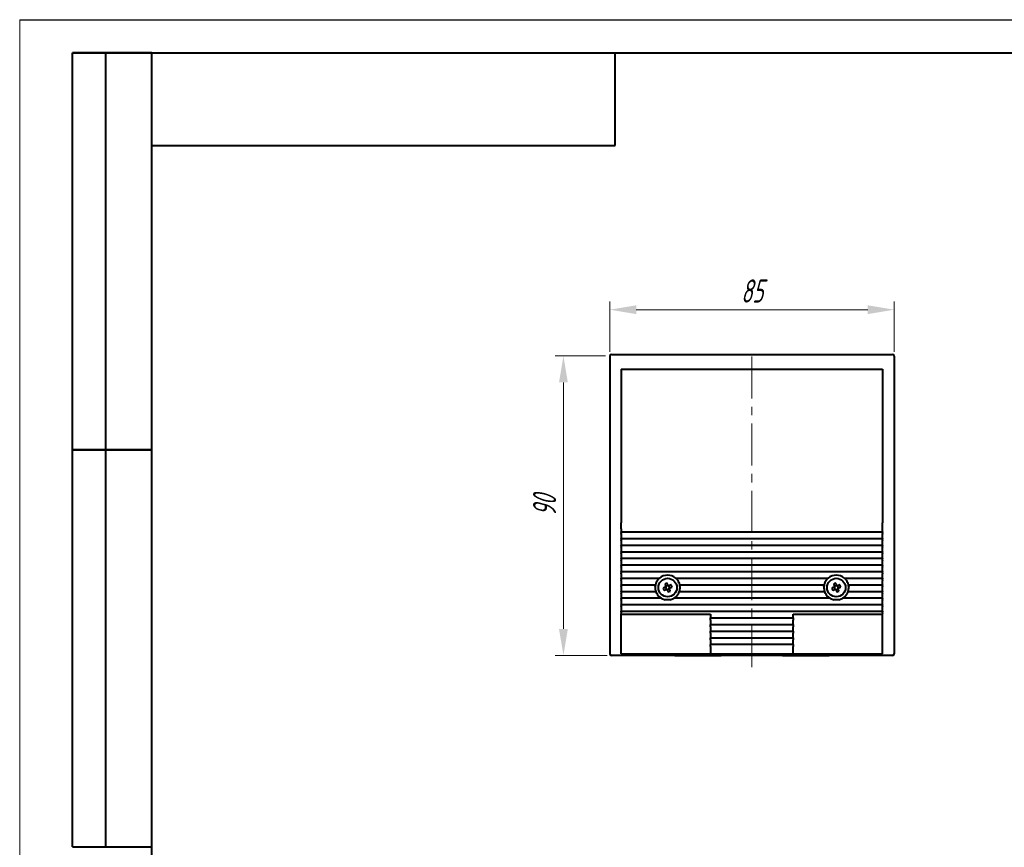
# Model space of a CAD drawing. Header units: millimetres. Extents: x 2345 to 2765, y 1129 to 1426.
# Tile 2 of 8: x 2345 to 2494, y 1301 to 1426. Entities that reach past the tile are written whole.
import ezdxf

# ---------------------------------------------------------------- set-up
doc = ezdxf.new("R2010")
doc.units = ezdxf.units.MM
doc.linetypes.add('CENTER', pattern=[10.16, 6.35, -1.27, 1.27, -1.27])
for name, color, linetype, lineweight in [('main', 5, 'Continuous', 40), ('ОСЕВЫЕ', 1, 'CENTER', 20), ('РАЗМЕРЫ', 7, 'Continuous', 20)]:
    doc.layers.add(name, color=color, linetype=linetype, lineweight=lineweight)
doc.layers.add('ФОРМАТ', color=7, linetype='Continuous')
doc.styles.add('GOST', font='GOST.shx', dxfattribs={"width": 0.8, "oblique": 15})
doc.dimstyles.new('ISO-25', dxfattribs={"dimtxt": 3.5, "dimasz": 4, "dimexe": 1.25, "dimexo": 0.625, "dimgap": 1, "dimtad": 1, "dimtoh": 1, "dimdec": 1, "dimrnd": 0.5, "dimdsep": 46, "dimtxsty": 'GOST', "dimcen": 0, "dimclrd": 256, "dimclre": 256, "dimclrt": 7, "dimadec": 0, "dimazin": 2, "dimtfac": 1, "dimtdec": 1, "dimtmove": 1, "dimatfit": 1, "dimfxl": 1, "dimlwd": -1, "dimlwe": -1, "dimarcsym": 2})

# ---------------------------------------------------------------- blocks, each defined once
blk = doc.blocks.new('*D842')
at = {"layer": 'Defpoints', "color": 0}
for p in [(2477, 1381.91), (2434, 1374.91), (2477, 1374.91)]:
    blk.add_point(p, dxfattribs=at)
at = {"layer": 'РАЗМЕРЫ'}
for p, q in [((2434, 1375.53), (2434, 1383.16)), ((2477, 1375.53), (2477, 1383.16)), ((2438, 1381.91), (2473, 1381.91))]:
    blk.add_line(p, q, dxfattribs=at)
for points in [[(2438, 1382.57), (2438, 1381.24), (2434, 1381.91)], [(2473, 1381.24), (2473, 1382.57), (2477, 1381.91)]]:
    blk.add_solid(points, dxfattribs=at)
at = {"layer": 'РАЗМЕРЫ', "color": 7, "linetype": 'ByBlock', "ltscale": 100, "insert": (2455.5, 1384.73), "char_height": 3.5, "attachment_point": 5, "style": 'GOST'}
blk.add_mtext('85', dxfattribs=at)
blk = doc.blocks.new('*D851')
at = {"layer": 'Defpoints', "color": 0}
for p in [(2434, 1374.91), (2427, 1329.66), (2434.25, 1329.66)]:
    blk.add_point(p, dxfattribs=at)
at = {"layer": 'РАЗМЕРЫ'}
for p, q in [((2433.37, 1374.91), (2425.75, 1374.91)), ((2427, 1370.91), (2427, 1333.66)), ((2433.62, 1329.66), (2425.75, 1329.66))]:
    blk.add_line(p, q, dxfattribs=at)
for points in [[(2427.67, 1370.91), (2426.33, 1370.91), (2427, 1374.91)], [(2426.33, 1333.66), (2427.67, 1333.66), (2427, 1329.66)]]:
    blk.add_solid(points, dxfattribs=at)
at = {"layer": 'РАЗМЕРЫ', "color": 7, "linetype": 'ByBlock', "ltscale": 100, "insert": (2424.15, 1352.28), "char_height": 3.5, "attachment_point": 5, "rotation": 90, "style": 'GOST'}
blk.add_mtext('90', dxfattribs=at)

msp = doc.modelspace()

# ---------------------------------------------------------------- linework, layer by layer
at = {"layer": 'main'}
for p, q in [((2433.999, 1374.907), (2433.999, 1329.907)), ((2434.249, 1375.157), (2435.499, 1375.157)), ((2435.499, 1375.157), (2475.499, 1375.157)), ((2475.499, 1375.157), (2476.749, 1375.157)), ((2476.999, 1374.907), (2476.999, 1329.907)), ((2435.749, 1372.907), (2475.249, 1372.907)), ((2435.749, 1372.907), (2435.749, 1359.995)), ((2475.249, 1372.907), (2475.249, 1359.995)), ((2435.749, 1359.995), (2435.749, 1354.636)), ((2475.249, 1359.995), (2475.249, 1354.636)), ((2435.749, 1354.636), (2435.749, 1349.705)), ((2475.249, 1354.636), (2475.249, 1349.705)), ((2435.749, 1348.808), (2435.749, 1349.705)), ((2435.749, 1348.808), (2435.749, 1348.317)), ((2475.249, 1348.808), (2475.249, 1349.705)), ((2475.249, 1348.317), (2475.249, 1348.808)), ((2435.749, 1348.282), (2435.749, 1348.317)), ((2475.249, 1348.282), (2435.749, 1348.282)), ((2435.749, 1348.247), (2435.749, 1348.282)), ((2435.749, 1348.247), (2435.749, 1348.067)), ((2435.749, 1348.032), (2435.749, 1348.067)), ((2435.749, 1347.997), (2435.749, 1348.032)), ((2435.749, 1347.997), (2435.749, 1347.317)), ((2435.749, 1347.282), (2435.749, 1347.317)), ((2475.249, 1347.282), (2435.749, 1347.282)), ((2435.749, 1347.247), (2435.749, 1347.282)), ((2435.749, 1347.247), (2435.749, 1347.067)), ((2435.749, 1347.032), (2435.749, 1347.067)), ((2435.749, 1346.997), (2435.749, 1347.032)), ((2435.749, 1346.997), (2435.749, 1346.317)), ((2475.249, 1348.317), (2475.249, 1348.282)), ((2475.249, 1348.282), (2475.249, 1348.247)), ((2475.249, 1348.067), (2475.249, 1348.247)), ((2475.249, 1348.067), (2475.249, 1348.032)), ((2475.249, 1348.032), (2475.249, 1347.997)), ((2475.249, 1347.317), (2475.249, 1347.997)), ((2475.249, 1347.317), (2475.249, 1347.282)), ((2475.249, 1347.282), (2475.249, 1347.247)), ((2475.249, 1347.067), (2475.249, 1347.247)), ((2475.249, 1347.067), (2475.249, 1347.032)), ((2475.249, 1347.032), (2475.249, 1346.997)), ((2475.249, 1346.317), (2475.249, 1346.997)), ((2435.749, 1346.282), (2435.749, 1346.317)), ((2475.249, 1346.282), (2435.749, 1346.282)), ((2435.749, 1346.247), (2435.749, 1346.282)), ((2435.749, 1346.247), (2435.749, 1346.067)), ((2435.749, 1346.032), (2435.749, 1346.067)), ((2435.749, 1345.997), (2435.749, 1346.032)), ((2435.749, 1345.997), (2435.749, 1345.317)), ((2475.249, 1346.317), (2475.249, 1346.282)), ((2475.249, 1346.282), (2475.249, 1346.247)), ((2475.249, 1346.067), (2475.249, 1346.247)), ((2475.249, 1346.067), (2475.249, 1346.032)), ((2475.249, 1346.032), (2475.249, 1345.997)), ((2475.249, 1345.317), (2475.249, 1345.997)), ((2435.749, 1345.282), (2435.749, 1345.317)), ((2475.249, 1345.282), (2435.749, 1345.282)), ((2435.749, 1345.247), (2435.749, 1345.282)), ((2435.749, 1345.247), (2435.749, 1345.067)), ((2435.749, 1345.032), (2435.749, 1345.067)), ((2435.749, 1344.997), (2435.749, 1345.032)), ((2435.749, 1344.997), (2435.749, 1344.317)), ((2435.749, 1344.282), (2435.749, 1344.317)), ((2475.249, 1344.282), (2435.749, 1344.282)), ((2435.749, 1344.247), (2435.749, 1344.282)), ((2435.749, 1344.247), (2435.749, 1344.067)), ((2435.749, 1344.032), (2435.749, 1344.067)), ((2435.749, 1343.997), (2435.749, 1344.032)), ((2475.249, 1345.317), (2475.249, 1345.282)), ((2475.249, 1345.282), (2475.249, 1345.247)), ((2475.249, 1345.067), (2475.249, 1345.247)), ((2475.249, 1345.067), (2475.249, 1345.032)), ((2475.249, 1345.032), (2475.249, 1344.997)), ((2475.249, 1344.317), (2475.249, 1344.997)), ((2475.249, 1344.317), (2475.249, 1344.282)), ((2475.249, 1344.282), (2475.249, 1344.247)), ((2475.249, 1344.067), (2475.249, 1344.247)), ((2475.249, 1344.067), (2475.249, 1344.032)), ((2475.249, 1344.032), (2475.249, 1343.997)), ((2435.749, 1343.997), (2435.749, 1343.317)), ((2435.749, 1343.282), (2435.749, 1343.317)), ((2475.249, 1343.282), (2435.749, 1343.282)), ((2435.749, 1343.247), (2435.749, 1343.282)), ((2435.749, 1343.247), (2435.749, 1343.067)), ((2435.749, 1343.032), (2435.749, 1343.067)), ((2435.749, 1342.997), (2435.749, 1343.032)), ((2435.749, 1342.997), (2435.749, 1342.317)), ((2475.249, 1343.317), (2475.249, 1343.997)), ((2475.249, 1343.317), (2475.249, 1343.282)), ((2475.249, 1343.282), (2475.249, 1343.247)), ((2475.249, 1343.067), (2475.249, 1343.247)), ((2475.249, 1343.067), (2475.249, 1343.032)), ((2475.249, 1343.032), (2475.249, 1342.997)), ((2475.249, 1342.317), (2475.249, 1342.997)), ((2435.749, 1342.282), (2435.749, 1342.317)), ((2475.249, 1342.282), (2435.749, 1342.282)), ((2435.749, 1342.247), (2435.749, 1342.282)), ((2435.749, 1342.247), (2435.749, 1342.067)), ((2435.749, 1342.032), (2435.749, 1342.067)), ((2435.749, 1341.997), (2435.749, 1342.032)), ((2435.749, 1341.997), (2435.749, 1341.317)), ((2435.749, 1341.282), (2435.749, 1341.317)), ((2441.474, 1341.282), (2435.749, 1341.282)), ((2435.749, 1341.247), (2435.749, 1341.282)), ((2435.749, 1341.247), (2435.749, 1341.067)), ((2435.749, 1341.032), (2435.749, 1341.067)), ((2435.749, 1340.997), (2435.749, 1341.032)), ((2466.974, 1341.282), (2444.023, 1341.282)), ((2475.249, 1341.282), (2469.523, 1341.282)), ((2475.249, 1342.317), (2475.249, 1342.282)), ((2475.249, 1342.282), (2475.249, 1342.247)), ((2475.249, 1342.067), (2475.249, 1342.247)), ((2475.249, 1342.067), (2475.249, 1342.032)), ((2475.249, 1342.032), (2475.249, 1341.997)), ((2475.249, 1341.317), (2475.249, 1341.997)), ((2475.249, 1341.317), (2475.249, 1341.282)), ((2475.249, 1341.282), (2475.249, 1341.247)), ((2475.249, 1341.067), (2475.249, 1341.247)), ((2475.249, 1341.067), (2475.249, 1341.032)), ((2475.249, 1341.032), (2475.249, 1340.997)), ((2435.749, 1340.997), (2435.749, 1340.317)), ((2435.749, 1340.282), (2435.749, 1340.317)), ((2440.912, 1340.282), (2435.749, 1340.282)), ((2435.749, 1340.247), (2435.749, 1340.282)), ((2435.749, 1340.247), (2435.749, 1340.067)), ((2435.749, 1340.032), (2435.749, 1340.067)), ((2435.749, 1339.997), (2435.749, 1340.032)), ((2435.749, 1339.997), (2435.749, 1339.317)), ((2442.434, 1339.978), (2442.471, 1339.888)), ((2442.567, 1340.117), (2442.477, 1340.08)), ((2442.538, 1339.725), (2442.576, 1339.636)), ((2442.678, 1339.593), (2442.768, 1339.63)), ((2442.819, 1340.222), (2442.729, 1340.185)), ((2442.959, 1340.089), (2442.922, 1340.179)), ((2442.931, 1339.697), (2443.02, 1339.734)), ((2443.063, 1339.837), (2443.026, 1339.927)), ((2466.412, 1340.282), (2444.586, 1340.282)), ((2467.934, 1339.978), (2467.971, 1339.888)), ((2468.067, 1340.117), (2467.977, 1340.08)), ((2468.038, 1339.725), (2468.076, 1339.636)), ((2468.178, 1339.593), (2468.268, 1339.63)), ((2468.319, 1340.222), (2468.229, 1340.185)), ((2468.459, 1340.089), (2468.422, 1340.179)), ((2468.431, 1339.697), (2468.52, 1339.734)), ((2468.563, 1339.837), (2468.526, 1339.927)), ((2475.249, 1340.282), (2470.086, 1340.282)), ((2475.249, 1340.317), (2475.249, 1340.997)), ((2475.249, 1340.317), (2475.249, 1340.282)), ((2475.249, 1340.282), (2475.249, 1340.247)), ((2475.249, 1340.067), (2475.249, 1340.247)), ((2475.249, 1340.067), (2475.249, 1340.032)), ((2475.249, 1340.032), (2475.249, 1339.997)), ((2475.249, 1339.317), (2475.249, 1339.997)), ((2435.749, 1339.282), (2435.749, 1339.317)), ((2440.981, 1339.282), (2435.749, 1339.282)), ((2435.749, 1339.247), (2435.749, 1339.282)), ((2435.749, 1339.247), (2435.749, 1339.067)), ((2435.749, 1339.032), (2435.749, 1339.067)), ((2435.749, 1338.997), (2435.749, 1339.032)), ((2435.749, 1338.997), (2435.749, 1338.317)), ((2435.749, 1338.282), (2435.749, 1338.317)), ((2441.813, 1338.282), (2435.749, 1338.282)), ((2435.749, 1338.247), (2435.749, 1338.282)), ((2435.749, 1338.247), (2435.749, 1338.067)), ((2435.749, 1338.032), (2435.749, 1338.067)), ((2467.313, 1338.282), (2443.684, 1338.282)), ((2466.481, 1339.282), (2444.516, 1339.282)), ((2475.249, 1338.282), (2469.184, 1338.282)), ((2475.249, 1339.282), (2470.016, 1339.282)), ((2475.249, 1339.317), (2475.249, 1339.282)), ((2475.249, 1339.282), (2475.249, 1339.247)), ((2475.249, 1339.067), (2475.249, 1339.247)), ((2475.249, 1339.067), (2475.249, 1339.032)), ((2475.249, 1339.032), (2475.249, 1338.997)), ((2475.249, 1338.317), (2475.249, 1338.997)), ((2475.249, 1338.317), (2475.249, 1338.282)), ((2475.249, 1338.282), (2475.249, 1338.247)), ((2475.249, 1338.067), (2475.249, 1338.247)), ((2475.249, 1338.067), (2475.249, 1338.032)), ((2435.749, 1337.997), (2435.749, 1338.032)), ((2435.749, 1337.997), (2435.749, 1337.317)), ((2435.749, 1337.282), (2435.749, 1337.317)), ((2475.249, 1337.282), (2435.749, 1337.282)), ((2435.749, 1337.247), (2435.749, 1337.282)), ((2435.749, 1337.247), (2435.749, 1337.067)), ((2435.749, 1337.032), (2435.749, 1337.067)), ((2435.749, 1336.997), (2435.749, 1337.032)), ((2435.749, 1336.997), (2435.749, 1336.317)), ((2475.249, 1338.032), (2475.249, 1337.997)), ((2475.249, 1337.317), (2475.249, 1337.997)), ((2475.249, 1337.317), (2475.249, 1337.282)), ((2475.249, 1337.282), (2475.249, 1337.247)), ((2475.249, 1337.067), (2475.249, 1337.247)), ((2475.249, 1337.067), (2475.249, 1337.032)), ((2475.249, 1337.032), (2475.249, 1336.997)), ((2475.249, 1336.317), (2475.249, 1336.997)), ((2435.749, 1336.282), (2435.749, 1336.317)), ((2475.249, 1336.282), (2435.749, 1336.282)), ((2435.749, 1336.247), (2435.749, 1336.282)), ((2435.749, 1336.247), (2435.749, 1336.067)), ((2435.749, 1336.032), (2435.749, 1336.067)), ((2435.749, 1335.997), (2435.749, 1336.032)), ((2435.749, 1335.997), (2435.749, 1335.907)), ((2435.749, 1329.907), (2435.749, 1335.907)), ((2435.749, 1335.907), (2449.249, 1335.907)), ((2449.249, 1335.907), (2449.249, 1335.317)), ((2449.249, 1335.282), (2449.249, 1335.317)), ((2461.749, 1335.282), (2449.249, 1335.282)), ((2449.249, 1335.247), (2449.249, 1335.282)), ((2449.249, 1335.067), (2449.249, 1335.247)), ((2461.749, 1335.907), (2475.249, 1335.907)), ((2461.749, 1335.317), (2461.749, 1335.907)), ((2461.749, 1335.317), (2461.749, 1335.282)), ((2461.749, 1335.282), (2461.749, 1335.247)), ((2461.749, 1335.247), (2461.749, 1335.067)), ((2475.249, 1336.317), (2475.249, 1336.282)), ((2475.249, 1336.282), (2475.249, 1336.247)), ((2475.249, 1336.067), (2475.249, 1336.247)), ((2475.249, 1336.067), (2475.249, 1336.032)), ((2475.249, 1336.032), (2475.249, 1335.997)), ((2475.249, 1335.907), (2475.249, 1335.997)), ((2475.249, 1329.907), (2475.249, 1335.907)), ((2449.249, 1335.032), (2449.249, 1335.067)), ((2449.249, 1334.997), (2449.249, 1335.032)), ((2449.249, 1334.997), (2449.249, 1334.317)), ((2449.249, 1334.282), (2449.249, 1334.317)), ((2461.749, 1334.282), (2449.249, 1334.282)), ((2449.249, 1334.247), (2449.249, 1334.282)), ((2449.249, 1334.067), (2449.249, 1334.247)), ((2449.249, 1334.032), (2449.249, 1334.067)), ((2449.249, 1333.997), (2449.249, 1334.032)), ((2449.249, 1333.997), (2449.249, 1333.317)), ((2461.749, 1335.067), (2461.749, 1335.032)), ((2461.749, 1335.032), (2461.749, 1334.997)), ((2461.749, 1334.317), (2461.749, 1334.997)), ((2461.749, 1334.317), (2461.749, 1334.282)), ((2461.749, 1334.282), (2461.749, 1334.247)), ((2461.749, 1334.247), (2461.749, 1334.067)), ((2461.749, 1334.067), (2461.749, 1334.032)), ((2461.749, 1334.032), (2461.749, 1333.997)), ((2461.749, 1333.317), (2461.749, 1333.997)), ((2449.249, 1333.282), (2449.249, 1333.317)), ((2461.749, 1333.282), (2449.249, 1333.282)), ((2449.249, 1333.247), (2449.249, 1333.282)), ((2449.249, 1333.067), (2449.249, 1333.247)), ((2449.249, 1333.032), (2449.249, 1333.067)), ((2449.249, 1332.997), (2449.249, 1333.032)), ((2449.249, 1332.997), (2449.249, 1332.317)), ((2449.249, 1332.282), (2449.249, 1332.317)), ((2461.749, 1332.282), (2449.249, 1332.282)), ((2449.249, 1332.247), (2449.249, 1332.282)), ((2449.249, 1332.067), (2449.249, 1332.247)), ((2461.749, 1333.317), (2461.749, 1333.282)), ((2461.749, 1333.282), (2461.749, 1333.247)), ((2461.749, 1333.247), (2461.749, 1333.067)), ((2461.749, 1333.067), (2461.749, 1333.032)), ((2461.749, 1333.032), (2461.749, 1332.997)), ((2461.749, 1332.317), (2461.749, 1332.997)), ((2461.749, 1332.317), (2461.749, 1332.282)), ((2461.749, 1332.282), (2461.749, 1332.247)), ((2461.749, 1332.247), (2461.749, 1332.067)), ((2449.249, 1332.032), (2449.249, 1332.067)), ((2449.249, 1331.997), (2449.249, 1332.032)), ((2449.249, 1331.997), (2449.249, 1331.317)), ((2449.249, 1331.282), (2449.249, 1331.317)), ((2461.749, 1331.282), (2449.249, 1331.282)), ((2449.249, 1331.247), (2449.249, 1331.282)), ((2449.249, 1331.067), (2449.249, 1331.247)), ((2449.249, 1331.032), (2449.249, 1331.067)), ((2449.249, 1330.997), (2449.249, 1331.032)), ((2449.249, 1330.997), (2449.249, 1329.907)), ((2461.749, 1332.067), (2461.749, 1332.032)), ((2461.749, 1332.032), (2461.749, 1331.997)), ((2461.749, 1331.317), (2461.749, 1331.997)), ((2461.749, 1331.317), (2461.749, 1331.282)), ((2461.749, 1331.282), (2461.749, 1331.247)), ((2461.749, 1331.247), (2461.749, 1331.067)), ((2461.749, 1331.067), (2461.749, 1331.032)), ((2461.749, 1331.032), (2461.749, 1330.997)), ((2461.749, 1329.907), (2461.749, 1330.997)), ((2435.499, 1329.657), (2434.249, 1329.657)), ((2443.815, 1329.657), (2435.499, 1329.657)), ((2435.749, 1329.907), (2449.249, 1329.907)), ((2443.815, 1329.657), (2450.862, 1329.657)), ((2449.249, 1329.907), (2461.749, 1329.907)), ((2460.135, 1329.657), (2450.862, 1329.657)), ((2460.135, 1329.657), (2467.182, 1329.657)), ((2461.749, 1329.907), (2475.249, 1329.907)), ((2475.499, 1329.657), (2467.182, 1329.657)), ((2476.749, 1329.657), (2475.499, 1329.657))]:
    msp.add_line(p, q, dxfattribs=at)
at = {"layer": 'main', "flags": 128}
for points in [[(2442.417, 1339.97), (2442.374, 1339.952), (2442.331, 1339.935), (2442.287, 1339.917), (2442.244, 1339.899), (2442.202, 1339.881), (2442.159, 1339.864), (2442.117, 1339.846), (2442.074, 1339.829)], [(2442.216, 1339.487), (2442.258, 1339.504), (2442.3, 1339.522), (2442.343, 1339.539), (2442.386, 1339.557), (2442.429, 1339.575), (2442.472, 1339.593), (2442.515, 1339.611), (2442.558, 1339.628)], [(2442.328, 1340.44), (2442.346, 1340.398), (2442.363, 1340.356), (2442.381, 1340.313), (2442.399, 1340.27), (2442.416, 1340.227), (2442.434, 1340.184), (2442.452, 1340.141), (2442.47, 1340.098)], [(2442.812, 1340.239), (2442.794, 1340.282), (2442.776, 1340.325), (2442.758, 1340.369), (2442.741, 1340.411), (2442.723, 1340.454), (2442.705, 1340.497), (2442.688, 1340.539), (2442.67, 1340.582)], [(2442.686, 1339.576), (2442.703, 1339.532), (2442.721, 1339.489), (2442.739, 1339.446), (2442.757, 1339.403), (2442.775, 1339.36), (2442.792, 1339.318), (2442.81, 1339.275), (2442.827, 1339.233)], [(2443.282, 1340.328), (2443.239, 1340.31), (2443.197, 1340.293), (2443.154, 1340.275), (2443.112, 1340.257), (2443.069, 1340.24), (2443.026, 1340.222), (2442.982, 1340.204), (2442.939, 1340.186)], [(2443.169, 1339.374), (2443.152, 1339.416), (2443.134, 1339.459), (2443.116, 1339.502), (2443.099, 1339.544), (2443.081, 1339.587), (2443.063, 1339.63), (2443.045, 1339.674), (2443.027, 1339.717)], [(2443.08, 1339.844), (2443.124, 1339.862), (2443.167, 1339.88), (2443.21, 1339.898), (2443.253, 1339.915), (2443.296, 1339.933), (2443.338, 1339.951), (2443.381, 1339.968), (2443.423, 1339.986)], [(2467.917, 1339.97), (2467.874, 1339.952), (2467.831, 1339.935), (2467.787, 1339.917), (2467.744, 1339.899), (2467.702, 1339.881), (2467.659, 1339.864), (2467.617, 1339.846), (2467.574, 1339.829)], [(2467.716, 1339.487), (2467.758, 1339.504), (2467.8, 1339.522), (2467.843, 1339.539), (2467.886, 1339.557), (2467.929, 1339.575), (2467.972, 1339.593), (2468.015, 1339.611), (2468.058, 1339.628)], [(2467.828, 1340.44), (2467.846, 1340.398), (2467.863, 1340.356), (2467.881, 1340.313), (2467.899, 1340.27), (2467.916, 1340.227), (2467.934, 1340.184), (2467.952, 1340.141), (2467.97, 1340.098)], [(2468.312, 1340.239), (2468.294, 1340.282), (2468.276, 1340.325), (2468.258, 1340.369), (2468.241, 1340.411), (2468.223, 1340.454), (2468.205, 1340.497), (2468.188, 1340.539), (2468.17, 1340.582)], [(2468.186, 1339.576), (2468.203, 1339.532), (2468.221, 1339.489), (2468.239, 1339.446), (2468.257, 1339.403), (2468.275, 1339.36), (2468.292, 1339.318), (2468.31, 1339.275), (2468.327, 1339.233)], [(2468.782, 1340.328), (2468.739, 1340.31), (2468.697, 1340.293), (2468.654, 1340.275), (2468.612, 1340.257), (2468.569, 1340.24), (2468.526, 1340.222), (2468.482, 1340.204), (2468.439, 1340.186)], [(2468.669, 1339.374), (2468.652, 1339.416), (2468.634, 1339.459), (2468.616, 1339.502), (2468.599, 1339.544), (2468.581, 1339.587), (2468.563, 1339.63), (2468.545, 1339.674), (2468.527, 1339.717)], [(2468.58, 1339.844), (2468.624, 1339.862), (2468.667, 1339.88), (2468.71, 1339.898), (2468.753, 1339.915), (2468.796, 1339.933), (2468.838, 1339.951), (2468.881, 1339.968), (2468.923, 1339.986)]]:
    msp.add_lwpolyline(points, dxfattribs=at)
at = {"layer": 'main'}
for centre in [(2442.749, 1339.907), (2468.249, 1339.907)]:
    msp.add_circle(centre, 1.4, dxfattribs=at)
for centre, radius, start, end in [((2434.249, 1374.907), 0.25, 90, 180), ((2476.749, 1374.907), 0.25, 0, 90), ((2442.749, 1339.907), 1.875, 134.38411, 141.78117), ((2442.749, 1339.907), 1.875, 48.76392, 131.23608), ((2442.749, 1339.907), 1.875, 38.21883, 45.61589), ((2468.249, 1339.907), 1.875, 134.38411, 141.78117), ((2468.249, 1339.907), 1.875, 48.76392, 131.23608), ((2468.249, 1339.907), 1.875, 38.21883, 45.61589), ((2442.749, 1339.907), 1.875, 177.24875, 198.34069), ((2442.749, 1339.907), 1.875, 169.55257, 175.10481), ((2442.749, 1339.907), 1.875, 144.45562, 167.36927), ((2447.208, 1341.75), 5.481, 200.5142, 204.38269), ((2444.594, 1335.442), 5.488, 110.51627, 114.37991), ((2442.749, 1339.907), 0.338, 145.67891, 169.21765), ((2442.749, 1339.907), 0.278, 160.73007, 184.01799), ((2442.749, 1339.907), 0.278, 184.01799, 220.87857), ((2442.749, 1339.907), 0.278, 154.16649, 160.73007), ((2442.749, 1339.907), 0.278, 130.87857, 154.16649), ((2442.749, 1339.907), 0.278, 220.87857, 244.16649), ((2442.749, 1339.907), 0.338, 235.67891, 259.21765), ((2442.749, 1339.907), 0.278, 94.01799, 130.87857), ((2442.749, 1339.907), 0.278, 244.16649, 250.73007), ((2442.749, 1339.907), 0.278, 250.73007, 274.01799), ((2442.749, 1339.907), 0.278, 70.73007, 94.01799), ((2442.749, 1339.907), 0.278, 274.01799, 310.87857), ((2442.749, 1339.907), 0.338, 55.67891, 79.21765), ((2442.749, 1339.907), 0.278, 64.16649, 70.73007), ((2442.749, 1339.907), 0.278, 40.87857, 64.16649), ((2442.749, 1339.907), 0.278, 310.87857, 334.16649), ((2442.749, 1339.907), 0.278, 4.01799, 40.87857), ((2442.749, 1339.907), 0.278, 334.16649, 340.73007), ((2442.749, 1339.907), 0.278, 340.73007, 4.01799), ((2442.749, 1339.907), 0.338, 325.67891, 349.21765), ((2438.276, 1338.059), 5.496, 20.51931, 24.37758), ((2442.749, 1339.907), 1.875, 12.63073, 35.54438), ((2442.749, 1339.907), 1.875, 341.65931, 2.75125), ((2442.749, 1339.907), 1.875, 4.89519, 10.44743), ((2468.249, 1339.907), 1.875, 177.24875, 198.34069), ((2468.249, 1339.907), 1.875, 169.55257, 175.10481), ((2468.249, 1339.907), 1.875, 144.45562, 167.36927), ((2472.713, 1341.752), 5.487, 200.51567, 204.38016), ((2470.093, 1335.442), 5.487, 110.51622, 114.38041), ((2468.249, 1339.907), 0.338, 145.67891, 169.21765), ((2468.249, 1339.907), 0.278, 160.73007, 184.01799), ((2468.249, 1339.907), 0.278, 184.01799, 220.87857), ((2468.249, 1339.907), 0.278, 154.16649, 160.73007), ((2468.249, 1339.907), 0.278, 130.87857, 154.16649), ((2468.249, 1339.907), 0.278, 220.87857, 244.16649), ((2468.249, 1339.907), 0.338, 235.67891, 259.21765), ((2468.249, 1339.907), 0.278, 94.01799, 130.87857), ((2468.249, 1339.907), 0.278, 244.16649, 250.73007), ((2468.249, 1339.907), 0.278, 250.73007, 274.01799), ((2468.249, 1339.907), 0.278, 70.73007, 94.01799), ((2468.249, 1339.907), 0.278, 274.01799, 310.87857), ((2468.249, 1339.907), 0.338, 55.67891, 79.21765), ((2468.249, 1339.907), 0.278, 64.16649, 70.73007), ((2468.249, 1339.907), 0.278, 40.87857, 64.16649), ((2468.249, 1339.907), 0.278, 310.87857, 334.16649), ((2468.249, 1339.907), 0.278, 4.01799, 40.87857), ((2468.249, 1339.907), 0.278, 334.16649, 340.73007), ((2468.249, 1339.907), 0.278, 340.73007, 4.01799), ((2468.249, 1339.907), 0.338, 325.67891, 349.21765), ((2463.785, 1338.063), 5.485, 20.51575, 24.38114), ((2468.249, 1339.907), 1.875, 12.63073, 35.54438), ((2468.249, 1339.907), 1.875, 341.65931, 2.75125), ((2468.249, 1339.907), 1.875, 4.89519, 10.44743), ((2442.749, 1339.907), 1.875, 200.60969, 206.61544), ((2442.749, 1339.907), 1.875, 209.03431, 237.9948), ((2442.749, 1339.907), 1.875, 242.29257, 258.91211), ((2440.903, 1344.373), 5.489, 290.51651, 294.37968), ((2442.749, 1339.907), 1.875, 281.08789, 297.70743), ((2442.749, 1339.907), 1.875, 302.0052, 330.96569), ((2442.749, 1339.907), 1.875, 333.38456, 339.39031), ((2468.249, 1339.907), 1.875, 200.60969, 206.61544), ((2468.249, 1339.907), 1.875, 209.03431, 237.9948), ((2468.249, 1339.907), 1.875, 242.29257, 258.91211), ((2466.404, 1344.373), 5.488, 290.51645, 294.38017), ((2468.249, 1339.907), 1.875, 281.08789, 297.70743), ((2468.249, 1339.907), 1.875, 302.0052, 330.96569), ((2468.249, 1339.907), 1.875, 333.38456, 339.39031), ((2434.249, 1329.907), 0.25, 180, 270), ((2476.749, 1329.907), 0.25, 270, 0)]:
    msp.add_arc(centre, radius, start, end, dxfattribs=at)
for centre, major_axis, start_param, end_param in [((2442.717, 1339.894), (0.227, 0.094), 2.7721789, 3.5110064), ((2442.736, 1339.939), (-0.094, 0.227), 5.9137716, 6.652599), ((2442.762, 1339.875), (-0.094, 0.227), 2.7721789, 3.5110064), ((2442.781, 1339.92), (0.227, 0.094), 5.9137716, 6.652599), ((2468.217, 1339.894), (0.227, 0.094), 2.7721789, 3.5110064), ((2468.236, 1339.939), (-0.094, 0.227), 5.9137716, 6.652599), ((2468.262, 1339.875), (-0.094, 0.227), 2.7721789, 3.5110064), ((2468.281, 1339.92), (0.227, 0.094), 5.9137716, 6.652599)]:
    msp.add_ellipse(centre, major_axis=major_axis, ratio=0.9901159, start_param=start_param, end_param=end_param, dxfattribs=at)
for points, knots in [([(2441.249, 1341.032), (2441.249, 1341.032), (2441.248, 1341.032), (2441.246, 1341.029), (2441.242, 1341.023), (2441.236, 1341.015), (2441.229, 1341.006), (2441.225, 1341), (2441.223, 1340.997)], [0, 0, 0, 0, 0.1124158, 0.2663169, 0.4330085, 0.6282247, 0.862317, 1, 1, 1, 1]), ([(2441.249, 1341.032), (2441.249, 1341.032), (2441.249, 1341.033), (2441.252, 1341.037), (2441.256, 1341.043), (2441.263, 1341.051), (2441.27, 1341.06), (2441.274, 1341.066), (2441.276, 1341.067)], [0, 0, 0, 0, 0.1388213, 0.2918042, 0.4598687, 0.657783, 0.8969649, 1, 1, 1, 1]), ([(2441.437, 1341.247), (2441.439, 1341.249), (2441.447, 1341.257), (2441.458, 1341.268), (2441.468, 1341.276), (2441.472, 1341.281), (2441.474, 1341.282), (2441.474, 1341.282), (2441.474, 1341.282)], [0, 0, 0, 0, 0.1394004, 0.4881827, 0.6837276, 0.8364931, 0.9617372, 1, 1, 1, 1]), ([(2441.513, 1341.317), (2441.506, 1341.312), (2441.496, 1341.302), (2441.484, 1341.292), (2441.478, 1341.286), (2441.474, 1341.283), (2441.474, 1341.282), (2441.474, 1341.282)], [0, 0, 0, 0, 0.3736968, 0.6000278, 0.770217, 0.9022168, 1, 1, 1, 1]), ([(2444.023, 1341.282), (2444.023, 1341.282), (2444.023, 1341.282), (2444.021, 1341.284), (2444.016, 1341.289), (2444.006, 1341.298), (2443.995, 1341.308), (2443.987, 1341.315), (2443.985, 1341.317)], [0, 0, 0, 0, 0.0561936, 0.1728574, 0.327774, 0.5442989, 0.8582062, 1, 1, 1, 1]), ([(2444.023, 1341.282), (2444.023, 1341.282), (2444.024, 1341.282), (2444.025, 1341.281), (2444.03, 1341.276), (2444.039, 1341.268), (2444.05, 1341.258), (2444.057, 1341.25), (2444.06, 1341.247)], [0, 0, 0, 0, 0.0372487, 0.1573197, 0.3109669, 0.5235513, 0.8241483, 1, 1, 1, 1]), ([(2444.222, 1341.067), (2444.225, 1341.063), (2444.232, 1341.054), (2444.24, 1341.043), (2444.246, 1341.036), (2444.248, 1341.033), (2444.249, 1341.032), (2444.249, 1341.032)], [0, 0, 0, 0, 0.2852616, 0.5264034, 0.7200855, 0.8846254, 1, 1, 1, 1]), ([(2444.274, 1340.997), (2444.273, 1340.999), (2444.269, 1341.005), (2444.261, 1341.015), (2444.254, 1341.025), (2444.25, 1341.03), (2444.249, 1341.032), (2444.249, 1341.032), (2444.249, 1341.032)], [0, 0, 0, 0, 0.0991079, 0.3856104, 0.6084841, 0.7909174, 0.9743308, 1, 1, 1, 1]), ([(2466.749, 1341.032), (2466.749, 1341.032), (2466.748, 1341.032), (2466.746, 1341.029), (2466.742, 1341.023), (2466.736, 1341.015), (2466.729, 1341.006), (2466.725, 1341), (2466.723, 1340.997)], [0, 0, 0, 0, 0.11242, 0.2662923, 0.4330069, 0.6281927, 0.8623525, 1, 1, 1, 1]), ([(2466.749, 1341.032), (2466.749, 1341.032), (2466.749, 1341.033), (2466.752, 1341.037), (2466.756, 1341.043), (2466.763, 1341.051), (2466.77, 1341.06), (2466.774, 1341.066), (2466.776, 1341.067)], [0, 0, 0, 0, 0.1388232, 0.291786, 0.459846, 0.6577551, 0.8969307, 1, 1, 1, 1]), ([(2466.937, 1341.247), (2466.939, 1341.249), (2466.947, 1341.257), (2466.958, 1341.268), (2466.968, 1341.276), (2466.972, 1341.281), (2466.974, 1341.282), (2466.974, 1341.282), (2466.974, 1341.282)], [0, 0, 0, 0, 0.1393669, 0.4882019, 0.6836911, 0.8364862, 0.9617356, 1, 1, 1, 1]), ([(2467.013, 1341.317), (2467.006, 1341.312), (2466.996, 1341.302), (2466.984, 1341.292), (2466.978, 1341.286), (2466.974, 1341.283), (2466.974, 1341.282), (2466.974, 1341.282)], [0, 0, 0, 0, 0.3736627, 0.6000324, 0.7701963, 0.9022153, 1, 1, 1, 1]), ([(2469.523, 1341.282), (2469.523, 1341.282), (2469.523, 1341.282), (2469.521, 1341.284), (2469.516, 1341.289), (2469.506, 1341.298), (2469.495, 1341.308), (2469.487, 1341.315), (2469.485, 1341.317)], [0, 0, 0, 0, 0.0561946, 0.1728729, 0.3277682, 0.5443297, 0.8582038, 1, 1, 1, 1]), ([(2469.523, 1341.282), (2469.523, 1341.282), (2469.524, 1341.282), (2469.525, 1341.281), (2469.53, 1341.276), (2469.539, 1341.268), (2469.55, 1341.258), (2469.557, 1341.25), (2469.56, 1341.247)], [0, 0, 0, 0, 0.0372493, 0.1573115, 0.3109613, 0.5235812, 0.8241455, 1, 1, 1, 1]), ([(2469.722, 1341.067), (2469.725, 1341.063), (2469.732, 1341.054), (2469.74, 1341.043), (2469.746, 1341.036), (2469.748, 1341.033), (2469.749, 1341.032), (2469.749, 1341.032)], [0, 0, 0, 0, 0.2852976, 0.5263745, 0.7200813, 0.884621, 1, 1, 1, 1]), ([(2469.774, 1340.997), (2469.773, 1340.999), (2469.769, 1341.005), (2469.761, 1341.015), (2469.754, 1341.025), (2469.75, 1341.03), (2469.749, 1341.032), (2469.749, 1341.032), (2469.749, 1341.032)], [0, 0, 0, 0, 0.0991406, 0.3856016, 0.6085279, 0.7909147, 0.9743326, 1, 1, 1, 1]), ([(2440.878, 1340.032), (2440.878, 1340.032), (2440.878, 1340.032), (2440.878, 1340.029), (2440.877, 1340.022), (2440.877, 1340.013), (2440.876, 1340.004), (2440.876, 1339.998), (2440.876, 1339.997)], [0, 0, 0, 0, 0.0748479, 0.288876, 0.5030351, 0.717582, 0.9324965, 1, 1, 1, 1]), ([(2440.878, 1340.032), (2440.878, 1340.032), (2440.878, 1340.032), (2440.878, 1340.034), (2440.878, 1340.04), (2440.879, 1340.049), (2440.88, 1340.058), (2440.88, 1340.065), (2440.881, 1340.067)], [0, 0, 0, 0, 0.0087655, 0.222681, 0.4365607, 0.6507207, 0.8653585, 1, 1, 1, 1]), ([(2440.905, 1340.247), (2440.905, 1340.25), (2440.907, 1340.257), (2440.908, 1340.267), (2440.91, 1340.276), (2440.911, 1340.281), (2440.911, 1340.282), (2440.912, 1340.282)], [0, 0, 0, 0, 0.149728, 0.3696543, 0.5885976, 0.8043043, 1, 1, 1, 1]), ([(2440.919, 1340.317), (2440.918, 1340.313), (2440.916, 1340.305), (2440.914, 1340.295), (2440.912, 1340.287), (2440.912, 1340.283), (2440.912, 1340.282), (2440.912, 1340.282)], [0, 0, 0, 0, 0.22100071, 0.44213469, 0.66036724, 0.87378438, 1, 1, 1, 1]), ([(2442.486, 1339.999), (2442.482, 1339.997), (2442.461, 1339.988), (2442.438, 1339.979), (2442.42, 1339.971), (2442.417, 1339.97)], [0, 0, 0, 0, 0.1606191, 0.8832578, 1, 1, 1, 1]), ([(2442.47, 1340.098), (2442.471, 1340.095), (2442.479, 1340.077), (2442.488, 1340.054), (2442.497, 1340.032), (2442.498, 1340.028)], [0, 0, 0, 0, 0.1167426, 0.8393814, 1, 1, 1, 1]), ([(2442.558, 1339.628), (2442.561, 1339.629), (2442.579, 1339.637), (2442.602, 1339.647), (2442.624, 1339.655), (2442.628, 1339.657)], [0, 0, 0, 0, 0.1167423, 0.8393815, 1, 1, 1, 1]), ([(2442.657, 1339.645), (2442.659, 1339.641), (2442.667, 1339.619), (2442.677, 1339.597), (2442.684, 1339.578), (2442.686, 1339.576)], [0, 0, 0, 0, 0.1606186, 0.8832574, 1, 1, 1, 1]), ([(2442.84, 1340.17), (2442.839, 1340.174), (2442.83, 1340.195), (2442.821, 1340.218), (2442.813, 1340.236), (2442.812, 1340.239)], [0, 0, 0, 0, 0.1606185, 0.8832574, 1, 1, 1, 1]), ([(2442.939, 1340.186), (2442.936, 1340.185), (2442.918, 1340.177), (2442.895, 1340.168), (2442.874, 1340.159), (2442.87, 1340.157)], [0, 0, 0, 0, 0.1167429, 0.8393816, 1, 1, 1, 1]), ([(2443.027, 1339.717), (2443.026, 1339.719), (2443.019, 1339.738), (2443.009, 1339.761), (2443.001, 1339.782), (2442.999, 1339.786)], [0, 0, 0, 0, 0.11674282, 0.83938122, 1, 1, 1, 1]), ([(2443.011, 1339.815), (2443.015, 1339.817), (2443.037, 1339.826), (2443.059, 1339.835), (2443.078, 1339.843), (2443.08, 1339.844)], [0, 0, 0, 0, 0.1606184, 0.8832571, 1, 1, 1, 1]), ([(2444.586, 1340.282), (2444.586, 1340.282), (2444.586, 1340.282), (2444.585, 1340.284), (2444.584, 1340.29), (2444.582, 1340.299), (2444.58, 1340.308), (2444.579, 1340.315), (2444.578, 1340.317)], [0, 0, 0, 0, 0.0205193, 0.2287705, 0.4371927, 0.6481875, 0.8633022, 1, 1, 1, 1]), ([(2444.586, 1340.282), (2444.586, 1340.282), (2444.586, 1340.282), (2444.586, 1340.279), (2444.588, 1340.272), (2444.59, 1340.263), (2444.591, 1340.254), (2444.592, 1340.248), (2444.593, 1340.247)], [0, 0, 0, 0, 0.0828291, 0.2912939, 0.5008527, 0.7138209, 0.9307145, 1, 1, 1, 1]), ([(2444.617, 1340.067), (2444.617, 1340.063), (2444.618, 1340.055), (2444.619, 1340.045), (2444.619, 1340.037), (2444.619, 1340.033), (2444.619, 1340.032), (2444.62, 1340.032)], [0, 0, 0, 0, 0.2155041, 0.4310088, 0.6460888, 0.8605414, 1, 1, 1, 1]), ([(2444.622, 1339.997), (2444.621, 1340), (2444.621, 1340.007), (2444.62, 1340.016), (2444.62, 1340.025), (2444.62, 1340.031), (2444.62, 1340.032), (2444.62, 1340.032)], [0, 0, 0, 0, 0.1479167, 0.3629274, 0.5779624, 0.7928374, 1, 1, 1, 1]), ([(2466.378, 1340.032), (2466.378, 1340.032), (2466.378, 1340.032), (2466.378, 1340.029), (2466.377, 1340.022), (2466.377, 1340.013), (2466.376, 1340.004), (2466.376, 1339.998), (2466.376, 1339.997)], [0, 0, 0, 0, 0.0748484, 0.2888772, 0.5030368, 0.7175811, 0.9324997, 1, 1, 1, 1]), ([(2466.378, 1340.032), (2466.378, 1340.032), (2466.378, 1340.032), (2466.378, 1340.034), (2466.378, 1340.04), (2466.379, 1340.049), (2466.38, 1340.058), (2466.38, 1340.065), (2466.381, 1340.067)], [0, 0, 0, 0, 0.00876542, 0.22267992, 0.43655399, 0.65071669, 0.86535351, 1, 1, 1, 1]), ([(2466.405, 1340.247), (2466.405, 1340.25), (2466.407, 1340.257), (2466.408, 1340.267), (2466.41, 1340.276), (2466.411, 1340.281), (2466.411, 1340.282), (2466.412, 1340.282)], [0, 0, 0, 0, 0.1497166, 0.3696559, 0.5885909, 0.8043052, 1, 1, 1, 1]), ([(2466.419, 1340.317), (2466.418, 1340.313), (2466.416, 1340.305), (2466.414, 1340.295), (2466.412, 1340.287), (2466.412, 1340.283), (2466.412, 1340.282), (2466.412, 1340.282)], [0, 0, 0, 0, 0.2210051, 0.4421187, 0.6603556, 0.8737819, 1, 1, 1, 1]), ([(2467.986, 1339.999), (2467.982, 1339.997), (2467.961, 1339.988), (2467.938, 1339.979), (2467.92, 1339.971), (2467.917, 1339.97)], [0, 0, 0, 0, 0.1606185, 0.8832574, 1, 1, 1, 1]), ([(2467.97, 1340.098), (2467.971, 1340.095), (2467.979, 1340.077), (2467.988, 1340.054), (2467.997, 1340.032), (2467.998, 1340.028)], [0, 0, 0, 0, 0.1167427, 0.8393813, 1, 1, 1, 1]), ([(2468.058, 1339.628), (2468.061, 1339.629), (2468.079, 1339.637), (2468.102, 1339.647), (2468.124, 1339.655), (2468.128, 1339.657)], [0, 0, 0, 0, 0.11674252, 0.83938122, 1, 1, 1, 1]), ([(2468.157, 1339.645), (2468.159, 1339.641), (2468.167, 1339.619), (2468.177, 1339.597), (2468.184, 1339.578), (2468.186, 1339.576)], [0, 0, 0, 0, 0.1606186, 0.8832574, 1, 1, 1, 1]), ([(2468.34, 1340.17), (2468.339, 1340.174), (2468.33, 1340.195), (2468.321, 1340.218), (2468.313, 1340.236), (2468.312, 1340.239)], [0, 0, 0, 0, 0.1606187, 0.8832573, 1, 1, 1, 1]), ([(2468.439, 1340.186), (2468.436, 1340.185), (2468.418, 1340.177), (2468.395, 1340.168), (2468.374, 1340.159), (2468.37, 1340.157)], [0, 0, 0, 0, 0.1167426, 0.8393815, 1, 1, 1, 1]), ([(2468.527, 1339.717), (2468.526, 1339.719), (2468.519, 1339.738), (2468.509, 1339.761), (2468.501, 1339.782), (2468.499, 1339.786)], [0, 0, 0, 0, 0.1167426, 0.8393815, 1, 1, 1, 1]), ([(2468.511, 1339.815), (2468.515, 1339.817), (2468.537, 1339.826), (2468.559, 1339.835), (2468.578, 1339.843), (2468.58, 1339.844)], [0, 0, 0, 0, 0.16061878, 0.88325748, 1, 1, 1, 1]), ([(2470.086, 1340.282), (2470.086, 1340.282), (2470.086, 1340.282), (2470.085, 1340.284), (2470.084, 1340.29), (2470.082, 1340.299), (2470.08, 1340.308), (2470.079, 1340.315), (2470.078, 1340.317)], [0, 0, 0, 0, 0.0205192, 0.2287706, 0.4371834, 0.6481651, 0.8633038, 1, 1, 1, 1]), ([(2470.086, 1340.282), (2470.086, 1340.282), (2470.086, 1340.282), (2470.086, 1340.279), (2470.088, 1340.272), (2470.09, 1340.263), (2470.091, 1340.254), (2470.092, 1340.248), (2470.093, 1340.247)], [0, 0, 0, 0, 0.0828272, 0.2912959, 0.5008546, 0.7138333, 0.9307269, 1, 1, 1, 1]), ([(2470.117, 1340.067), (2470.117, 1340.063), (2470.118, 1340.055), (2470.119, 1340.045), (2470.119, 1340.037), (2470.119, 1340.033), (2470.119, 1340.032), (2470.12, 1340.032)], [0, 0, 0, 0, 0.2155092, 0.4310134, 0.6460866, 0.8605422, 1, 1, 1, 1]), ([(2470.122, 1339.997), (2470.121, 1340), (2470.121, 1340.007), (2470.121, 1340.016), (2470.12, 1340.025), (2470.12, 1340.031), (2470.12, 1340.032), (2470.12, 1340.032)], [0, 0, 0, 0, 0.1479202, 0.3629242, 0.5779654, 0.7928365, 1, 1, 1, 1]), ([(2440.969, 1339.317), (2440.97, 1339.313), (2440.973, 1339.305), (2440.977, 1339.294), (2440.98, 1339.286), (2440.981, 1339.283), (2440.981, 1339.282), (2440.981, 1339.282)], [0, 0, 0, 0, 0.230034, 0.4602323, 0.6848138, 0.8973323, 1, 1, 1, 1]), ([(2440.994, 1339.247), (2440.993, 1339.25), (2440.99, 1339.257), (2440.986, 1339.268), (2440.983, 1339.277), (2440.981, 1339.281), (2440.981, 1339.282), (2440.981, 1339.282)], [0, 0, 0, 0, 0.1629136, 0.3993382, 0.6275151, 0.8421033, 1, 1, 1, 1]), ([(2441.09, 1339.032), (2441.09, 1339.032), (2441.09, 1339.032), (2441.089, 1339.035), (2441.086, 1339.041), (2441.082, 1339.049), (2441.077, 1339.058), (2441.074, 1339.065), (2441.072, 1339.067)], [0, 0, 0, 0, 0.07188539, 0.25106106, 0.43499467, 0.6352957, 0.85816011, 1, 1, 1, 1]), ([(2441.09, 1339.032), (2441.09, 1339.032), (2441.091, 1339.032), (2441.093, 1339.028), (2441.096, 1339.021), (2441.101, 1339.012), (2441.106, 1339.004), (2441.109, 1338.998), (2441.109, 1338.997)], [0, 0, 0, 0, 0.1304999, 0.3083988, 0.4948387, 0.6997424, 0.9289759, 1, 1, 1, 1]), ([(2441.755, 1338.317), (2441.765, 1338.311), (2441.779, 1338.302), (2441.797, 1338.292), (2441.806, 1338.286), (2441.812, 1338.283), (2441.813, 1338.282), (2441.813, 1338.282), (2441.813, 1338.282)], [0, 0, 0, 0, 0.4284976, 0.6116534, 0.7959907, 0.8870906, 0.9790391, 1, 1, 1, 1]), ([(2441.877, 1338.247), (2441.862, 1338.255), (2441.842, 1338.266), (2441.822, 1338.277), (2441.815, 1338.281), (2441.813, 1338.282), (2441.813, 1338.282), (2441.813, 1338.282)], [0, 0, 0, 0, 0.5593624, 0.7996863, 0.8830505, 0.9670995, 1, 1, 1, 1]), ([(2442.749, 1338.032), (2442.747, 1338.032), (2442.722, 1338.032), (2442.604, 1338.035), (2442.485, 1338.048), (2442.39, 1338.067), (2442.388, 1338.067)], [0, 0, 0, 0, 0.0168203, 0.208962, 0.980254, 1, 1, 1, 1]), ([(2443.109, 1338.067), (2443.1, 1338.065), (2442.983, 1338.043), (2442.862, 1338.032), (2442.751, 1338.032), (2442.749, 1338.032)], [0, 0, 0, 0, 0.0787914, 0.9831932, 1, 1, 1, 1]), ([(2443.684, 1338.282), (2443.684, 1338.282), (2443.684, 1338.282), (2443.683, 1338.281), (2443.678, 1338.279), (2443.666, 1338.272), (2443.647, 1338.261), (2443.63, 1338.252), (2443.62, 1338.247)], [0, 0, 0, 0, 0.02410225, 0.09242281, 0.18886124, 0.34498991, 0.64053296, 1, 1, 1, 1]), ([(2443.684, 1338.282), (2443.684, 1338.282), (2443.684, 1338.282), (2443.685, 1338.283), (2443.689, 1338.285), (2443.698, 1338.291), (2443.717, 1338.301), (2443.733, 1338.311), (2443.742, 1338.317)], [0, 0, 0, 0, 0.0046928, 0.0778693, 0.1721732, 0.3200695, 0.5919108, 1, 1, 1, 1]), ([(2444.388, 1338.997), (2444.39, 1339.001), (2444.395, 1339.01), (2444.401, 1339.021), (2444.405, 1339.029), (2444.407, 1339.032), (2444.407, 1339.032), (2444.407, 1339.032)], [0, 0, 0, 0, 0.23816545, 0.49668889, 0.73206684, 0.93680697, 1, 1, 1, 1]), ([(2444.425, 1339.067), (2444.423, 1339.063), (2444.418, 1339.054), (2444.413, 1339.043), (2444.409, 1339.035), (2444.407, 1339.032), (2444.407, 1339.032), (2444.407, 1339.032)], [0, 0, 0, 0, 0.249301, 0.4990816, 0.7334772, 0.9401094, 1, 1, 1, 1]), ([(2444.516, 1339.282), (2444.516, 1339.282), (2444.516, 1339.282), (2444.515, 1339.279), (2444.513, 1339.272), (2444.509, 1339.262), (2444.506, 1339.254), (2444.504, 1339.249), (2444.504, 1339.247)], [0, 0, 0, 0, 0.1022026, 0.29833, 0.4977375, 0.7062148, 0.9269376, 1, 1, 1, 1]), ([(2444.516, 1339.282), (2444.516, 1339.282), (2444.516, 1339.282), (2444.517, 1339.284), (2444.519, 1339.29), (2444.522, 1339.299), (2444.525, 1339.308), (2444.528, 1339.315), (2444.528, 1339.317)], [0, 0, 0, 0, 0.0363966, 0.2338977, 0.4324701, 0.6390298, 0.8568114, 1, 1, 1, 1]), ([(2466.469, 1339.317), (2466.47, 1339.313), (2466.473, 1339.305), (2466.477, 1339.294), (2466.48, 1339.286), (2466.481, 1339.283), (2466.481, 1339.282), (2466.481, 1339.282)], [0, 0, 0, 0, 0.2300108, 0.4602256, 0.6848189, 0.8973353, 1, 1, 1, 1]), ([(2466.494, 1339.247), (2466.493, 1339.25), (2466.49, 1339.257), (2466.486, 1339.268), (2466.483, 1339.277), (2466.481, 1339.281), (2466.481, 1339.282), (2466.481, 1339.282)], [0, 0, 0, 0, 0.162931, 0.3993683, 0.6275374, 0.8421087, 1, 1, 1, 1]), ([(2466.59, 1339.032), (2466.59, 1339.032), (2466.59, 1339.032), (2466.589, 1339.035), (2466.586, 1339.041), (2466.582, 1339.049), (2466.577, 1339.058), (2466.574, 1339.065), (2466.572, 1339.067)], [0, 0, 0, 0, 0.0718853, 0.2510608, 0.4349941, 0.6352949, 0.8581316, 1, 1, 1, 1]), ([(2466.59, 1339.032), (2466.59, 1339.032), (2466.591, 1339.032), (2466.593, 1339.028), (2466.596, 1339.021), (2466.601, 1339.012), (2466.606, 1339.004), (2466.609, 1338.998), (2466.609, 1338.997)], [0, 0, 0, 0, 0.130497, 0.3084036, 0.4948194, 0.6997185, 0.9289468, 1, 1, 1, 1]), ([(2467.255, 1338.317), (2467.265, 1338.311), (2467.279, 1338.302), (2467.297, 1338.292), (2467.306, 1338.286), (2467.312, 1338.283), (2467.313, 1338.282), (2467.313, 1338.282), (2467.313, 1338.282)], [0, 0, 0, 0, 0.428452, 0.6116403, 0.7960058, 0.887081, 0.9790395, 1, 1, 1, 1]), ([(2467.377, 1338.247), (2467.362, 1338.255), (2467.342, 1338.266), (2467.322, 1338.277), (2467.315, 1338.281), (2467.313, 1338.282), (2467.313, 1338.282), (2467.313, 1338.282)], [0, 0, 0, 0, 0.5593908, 0.7996794, 0.8830652, 0.9671, 1, 1, 1, 1]), ([(2468.249, 1338.032), (2468.247, 1338.032), (2468.222, 1338.032), (2468.104, 1338.035), (2467.985, 1338.048), (2467.89, 1338.067), (2467.888, 1338.067)], [0, 0, 0, 0, 0.0168002, 0.2089539, 0.9802538, 1, 1, 1, 1]), ([(2468.609, 1338.067), (2468.6, 1338.065), (2468.483, 1338.043), (2468.362, 1338.032), (2468.251, 1338.032), (2468.249, 1338.032)], [0, 0, 0, 0, 0.0787906, 0.9831832, 1, 1, 1, 1]), ([(2469.184, 1338.282), (2469.184, 1338.282), (2469.184, 1338.282), (2469.183, 1338.281), (2469.178, 1338.279), (2469.166, 1338.272), (2469.147, 1338.261), (2469.13, 1338.252), (2469.12, 1338.247)], [0, 0, 0, 0, 0.0241, 0.0924307, 0.18889, 0.3449887, 0.6404961, 1, 1, 1, 1]), ([(2469.184, 1338.282), (2469.184, 1338.282), (2469.184, 1338.282), (2469.185, 1338.283), (2469.189, 1338.285), (2469.198, 1338.291), (2469.217, 1338.301), (2469.233, 1338.311), (2469.242, 1338.317)], [0, 0, 0, 0, 0.0046933, 0.0778669, 0.1721961, 0.3201014, 0.591924, 1, 1, 1, 1]), ([(2469.888, 1338.997), (2469.89, 1339.001), (2469.895, 1339.01), (2469.901, 1339.021), (2469.905, 1339.029), (2469.907, 1339.032), (2469.907, 1339.032), (2469.907, 1339.032)], [0, 0, 0, 0, 0.2381652, 0.4966618, 0.7320779, 0.9368088, 1, 1, 1, 1]), ([(2469.925, 1339.067), (2469.923, 1339.063), (2469.918, 1339.054), (2469.913, 1339.043), (2469.909, 1339.035), (2469.907, 1339.032), (2469.907, 1339.032), (2469.907, 1339.032)], [0, 0, 0, 0, 0.2492808, 0.4990443, 0.7334666, 0.9401057, 1, 1, 1, 1]), ([(2470.016, 1339.282), (2470.016, 1339.282), (2470.016, 1339.282), (2470.015, 1339.279), (2470.013, 1339.272), (2470.009, 1339.262), (2470.006, 1339.254), (2470.004, 1339.249), (2470.004, 1339.247)], [0, 0, 0, 0, 0.1022071, 0.2983282, 0.4977369, 0.7062342, 0.9269141, 1, 1, 1, 1]), ([(2470.016, 1339.282), (2470.016, 1339.282), (2470.016, 1339.282), (2470.017, 1339.284), (2470.019, 1339.29), (2470.022, 1339.299), (2470.025, 1339.308), (2470.028, 1339.315), (2470.028, 1339.317)], [0, 0, 0, 0, 0.03639604, 0.23389277, 0.43248904, 0.63904946, 0.85683175, 1, 1, 1, 1])]:
    msp.add_open_spline(points, degree=3, knots=knots, dxfattribs=at)
at = {"layer": 'ОСЕВЫЕ'}
msp.add_line((2455.499, 1327.866), (2455.499, 1376.116), dxfattribs=at)
at = {"layer": 'ФОРМАТ', "lineweight": 0}
msp.add_line((2344.806, 1425.739), (2344.806, 1128.739), dxfattribs=at)
at = {"layer": 'ФОРМАТ', "linetype": 'ByBlock', "ltscale": 5}
msp.add_line((2344.806, 1425.739), (2764.806, 1425.739), dxfattribs=at)
at = {"layer": 'ФОРМАТ', "linetype": 'Continuous', "lineweight": 40}
for p, q in [((2352.806, 1300.739), (2352.806, 1420.739)), ((2364.806, 1420.739), (2352.806, 1420.739)), ((2352.806, 1300.739), (2352.806, 1420.739)), ((2357.806, 1300.739), (2357.806, 1420.739)), ((2357.806, 1300.739), (2357.806, 1420.739)), ((2434.806, 1406.739), (2434.806, 1420.739)), ((2364.806, 1406.739), (2434.806, 1406.739)), ((2352.806, 1360.739), (2364.806, 1360.739)), ((2364.806, 1360.739), (2352.806, 1360.739)), ((2352.806, 1300.739), (2364.806, 1300.739))]:
    msp.add_line(p, q, dxfattribs=at)
at = {"layer": 'ФОРМАТ', "linetype": 'ByBlock', "lineweight": 40, "ltscale": 5}
for p, q in [((2352.806, 1420.739), (2759.806, 1420.739)), ((2364.806, 1133.739), (2364.806, 1420.739))]:
    msp.add_line(p, q, dxfattribs=at)

# ---------------------------------------------------------------- dimensions: what is measured, and where the dimension line sits
at = {"layer": 'РАЗМЕРЫ'}
dim = msp.add_linear_dim(base=(2476.999, 1381.907), p1=(2433.999, 1374.907), p2=(2476.999, 1374.907), text='85', dimstyle='ISO-25', override={"dimlfac": 2, "dimtxsty": 'GOST', "dimsah": 1, "dimtolj": 0}, dxfattribs=at)
dim.commit()
dim.dimension.update_dxf_attribs({"geometry": '*D842', "text_midpoint": (2455.499, 1384.73)})
dim = msp.add_linear_dim(base=(2426.999, 1329.657), p1=(2433.999, 1374.907), p2=(2434.249, 1329.657), angle=90, text='90', dimstyle='ISO-25', override={"dimlfac": 2, "dimtxsty": 'GOST', "dimsah": 1, "dimtolj": 0}, dxfattribs=at)
dim.commit()
dim.dimension.update_dxf_attribs({"geometry": '*D851', "text_midpoint": (2424.147, 1352.282)})

doc.saveas('drawing.dxf')
